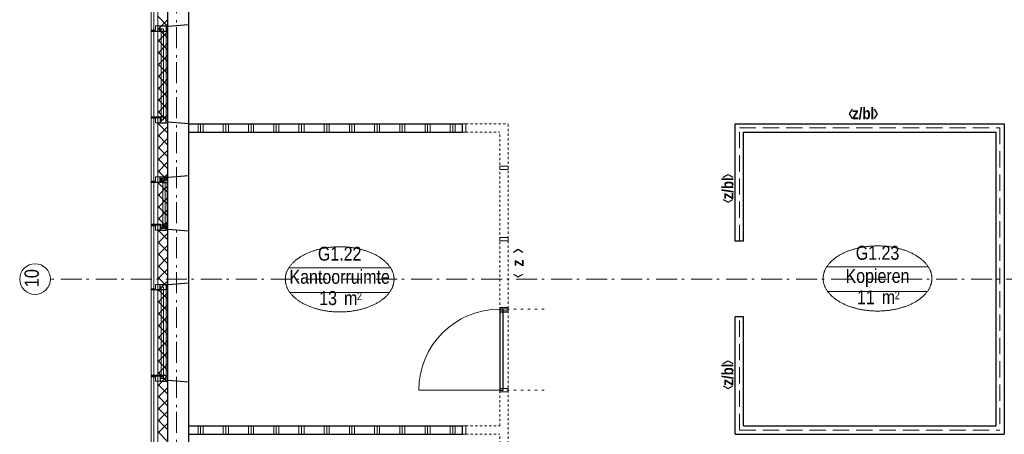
# Model space of a CAD drawing. Header units: millimetres. Extents: x 274611 to 749520, y 175257 to 298905.
# Tile 131 of 251: x 555157 to 566874, y 241162 to 246103. Entities that reach past the tile are written whole.
import ezdxf
from ezdxf.enums import TextEntityAlignment as Align

# ---------------------------------------------------------------- set-up
doc = ezdxf.new("R2010")
doc.units = ezdxf.units.MM
doc.header["$LTSCALE"] = 400
doc.header["$PDMODE"] = 1
doc.header["$PDSIZE"] = 15
for name, pattern in [('STYLE_02', [0.694427, 0.486069, -0.208359]), ('STYLE_05', [0.208282, 0.069427, -0.138855]), ('STYLE_06', [1.041641, 0.625, -0.208282, 0.069427, -0.138931]), ('STYLE_21', [0.138889, 0.069444, -0.069444])]:
    doc.linetypes.add(name, pattern=pattern)
for name, color, linetype, lineweight in [('Binnenkozijnen', 140, 'Continuous', 15), ('Buitenkozijnen', 140, 'Continuous', 15), ('Interieur-deur', 43, 'Continuous', 9), ('Interieur-scheidingswand-horizontaal', 5, 'Continuous', 25), ('Interieur-scheidingswand-vertikaal', 5, 'Continuous', 25), ('Interieur-systeemwand glas', 140, 'STYLE_21', 15), ('Kozijnmerken', 43, 'Continuous', 9), ('Lijn-stramien', 5, 'STYLE_06', 9), ('mat-beton (ihwg)', 5, 'Continuous', 25), ('mat-isolatie', 140, 'Continuous', 15), ('mat-multiplex-hor', 140, 'Continuous', 15), ('None', 7, 'Continuous', 9), ('Ruimtenummers', 5, 'Continuous', 25)]:
    doc.layers.add(name, color=color, linetype=linetype, lineweight=lineweight)
doc.styles.add('Arial Narrow', font='ARIALN.TTF', dxfattribs={"height": 222.25})
doc.styles.add('Arial Narrow (bold)', font='ARIALNB.TTF', dxfattribs={"height": 172.861111})

# ---------------------------------------------------------------- blocks, each defined once
blk = doc.blocks.new('*X370')
at = {"layer": 'None', "lineweight": 13}
for p, q in [((37321, 27581), (37441, 27461)), ((37321, 27440), (37441, 27320)), ((37321, 27299), (37441, 27179)), ((37321, 27157), (37441, 27037)), ((37321, 27016), (37441, 26896)), ((37321, 26874), (37441, 26754)), ((37321, 26733), (37441, 26613)), ((37321, 26592), (37441, 26472)), ((37321, 26450), (37441, 26330)), ((37321, 26309), (37441, 26189)), ((37321, 26167), (37441, 26047)), ((37321, 26026), (37441, 25906)), ((37321, 25885), (37441, 25765)), ((37321, 25743), (37441, 25623)), ((37321, 25602), (37441, 25482)), ((37321, 25460), (37441, 25340)), ((37321, 25319), (37441, 25199)), ((37321, 25178), (37441, 25058)), ((37321, 25036), (37441, 24916)), ((37321, 24895), (37441, 24775)), ((37321, 24753), (37441, 24633)), ((37321, 24612), (37441, 24492)), ((37321, 24471), (37441, 24351)), ((37321, 24329), (37441, 24209)), ((37321, 24188), (37441, 24068)), ((37321, 24046), (37441, 23926)), ((37321, 23905), (37441, 23785)), ((37321, 23764), (37441, 23644)), ((37321, 23622), (37441, 23502)), ((37321, 23481), (37441, 23361)), ((37321, 23339), (37441, 23219)), ((37321, 23198), (37441, 23078)), ((37321, 23057), (37441, 22937)), ((37321, 22915), (37441, 22795)), ((37321, 22774), (37441, 22654)), ((37321, 22632), (37441, 22512))]:
    blk.add_line(p, q, dxfattribs=at)
at = {"layer": 'None', "lineweight": 5}
for p, q in [((37321, 27422), (37441, 27542)), ((37321, 27280), (37441, 27400)), ((37321, 27139), (37441, 27259)), ((37321, 26997), (37441, 27117)), ((37321, 26856), (37441, 26976)), ((37321, 26714), (37441, 26834)), ((37321, 26573), (37441, 26693)), ((37321, 26432), (37441, 26552)), ((37321, 26290), (37441, 26410)), ((37321, 26149), (37441, 26269)), ((37321, 26007), (37441, 26127)), ((37321, 25866), (37441, 25986)), ((37321, 25725), (37441, 25845)), ((37321, 25583), (37441, 25703)), ((37321, 25442), (37441, 25562)), ((37321, 25300), (37441, 25420)), ((37321, 25159), (37441, 25279)), ((37321, 25017), (37441, 25137)), ((37321, 24876), (37441, 24996)), ((37321, 24735), (37441, 24855)), ((37321, 24593), (37441, 24713)), ((37321, 24452), (37441, 24572)), ((37321, 24310), (37441, 24430)), ((37321, 24169), (37441, 24289)), ((37321, 24027), (37441, 24147)), ((37321, 23886), (37441, 24006)), ((37321, 23745), (37441, 23865)), ((37321, 23603), (37441, 23723)), ((37321, 23462), (37441, 23582)), ((37321, 23320), (37441, 23440)), ((37321, 23179), (37441, 23299)), ((37321, 23038), (37441, 23158)), ((37321, 22896), (37441, 23016)), ((37321, 22755), (37441, 22875)), ((37321, 22613), (37441, 22733))]:
    blk.add_line(p, q, dxfattribs=at)
blk = doc.blocks.new('0600 pui gemeentehuis')
at = {"layer": 'Buitenkozijnen', "color": 92, "linetype": 'Continuous', "lineweight": 25}
for p, q in [((50, 0), (70, -250)), ((710, 0), (690, -250))]:
    blk.add_line(p, q, dxfattribs=at)
at = {"layer": 'Buitenkozijnen', "color": 43, "linetype": 'Continuous', "lineweight": 9}
blk.add_lwpolyline([(698, -400), (645, -400), (645, -450), (115, -450), (115, -400), (63, -400), (63, -250), (70, -250), (50, 0), (710, 0), (690, -250), (698, -250)], close=True, dxfattribs=at)
at = {"layer": 'None', "color": 8, "linetype": 'Continuous', "lineweight": 5}
blk.add_line((134, -260), (626, -260), dxfattribs=at)
at = {"layer": 'None', "color": 92, "linetype": 'Continuous', "lineweight": 25}
for points in [[(64, -270), (102, -270), (102, -292), (84, -292), (84, -335), (129, -335), (129, -450), (125, -450), (125, -344), (64, -344), (64, -325), (64, -325)], [(697, -270), (658, -270), (658, -292), (677, -292), (677, -335), (631, -335), (631, -450), (635, -450), (635, -344), (697, -344), (697, -325), (697, -325)]]:
    blk.add_lwpolyline(points, close=True, dxfattribs=at)
for points in [[(84, -270), (84, -260), (134, -260), (134, -320), (109, -320), (109, -302), (102, -302), (102, -275)], [(676, -270), (676, -260), (626, -260), (626, -320), (651, -320), (651, -302), (658, -302), (658, -275)]]:
    blk.add_lwpolyline(points, dxfattribs=at)
at = {"layer": 'None', "color": 140, "linetype": 'Continuous', "lineweight": 15}
blk.add_lwpolyline([(123, -284), (638, -284), (638, -311), (123, -311)], close=True, dxfattribs=at)
blk = doc.blocks.new('1200 pui gemeentehuis')
at = {"layer": 'Buitenkozijnen', "color": 92, "linetype": 'Continuous', "lineweight": 25}
for p, q in [((50, 0), (70, -250)), ((1230, 0), (1210, -250))]:
    blk.add_line(p, q, dxfattribs=at)
at = {"layer": 'Buitenkozijnen', "color": 43, "linetype": 'Continuous', "lineweight": 9}
blk.add_lwpolyline([(1165, -400), (1165, -450), (115, -450), (115, -400), (63, -400), (63, -250), (70, -250), (50, 0), (1230, 0), (1210, -250), (1217, -250), (1217, -400)], close=True, dxfattribs=at)
at = {"layer": 'None', "color": 8, "linetype": 'Continuous', "lineweight": 5}
blk.add_line((129, -270), (1150, -270), dxfattribs=at)
at = {"layer": 'None', "color": 92, "linetype": 'Continuous', "lineweight": 25}
for points in [[(63, -270), (129, -270), (129, -450), (125, -450), (125, -344), (63, -344), (63, -325)], [(1217, -270), (1151, -270), (1151, -450), (1155, -450), (1155, -344), (1217, -344), (1217, -325)]]:
    blk.add_lwpolyline(points, close=True, dxfattribs=at)
at = {"layer": 'None', "color": 140, "linetype": 'Continuous', "lineweight": 15}
blk.add_lwpolyline([(98, -305), (1183, -305), (1183, -331), (98, -331)], close=True, dxfattribs=at)
blk = doc.blocks.new('*X1168')
at = {"layer": 'None', "lineweight": 9}
for p, q in [((37800, 26200), (37800, 26300)), ((37830, 26200), (37830, 26300)), ((37860, 26200), (37860, 26300)), ((38100, 26200), (38100, 26300)), ((38130, 26200), (38130, 26300)), ((38160, 26200), (38160, 26300)), ((38400, 26200), (38400, 26300)), ((38430, 26200), (38430, 26300)), ((38460, 26200), (38460, 26300)), ((38700, 26200), (38700, 26300)), ((38730, 26200), (38730, 26300)), ((38760, 26200), (38760, 26300)), ((39000, 26200), (39000, 26300)), ((39030, 26200), (39030, 26300)), ((39060, 26200), (39060, 26300)), ((39300, 26200), (39300, 26300)), ((39330, 26200), (39330, 26300)), ((39360, 26200), (39360, 26300)), ((39600, 26200), (39600, 26300)), ((39630, 26200), (39630, 26300)), ((39660, 26200), (39660, 26300)), ((39900, 26200), (39900, 26300)), ((39930, 26200), (39930, 26300)), ((39960, 26200), (39960, 26300)), ((40200, 26200), (40200, 26300)), ((40230, 26200), (40230, 26300)), ((40260, 26200), (40260, 26300)), ((40500, 26200), (40500, 26300)), ((40530, 26200), (40530, 26300)), ((40560, 26200), (40560, 26300)), ((40800, 26200), (40800, 26300)), ((40830, 26200), (40830, 26300)), ((40860, 26200), (40860, 26300))]:
    blk.add_line(p, q, dxfattribs=at)
blk = doc.blocks.new('*X1170')
at = {"layer": 'None', "lineweight": 9}
for p, q in [((37800, 22600), (37800, 22700)), ((37830, 22600), (37830, 22700)), ((37860, 22600), (37860, 22700)), ((38100, 22600), (38100, 22700)), ((38130, 22600), (38130, 22700)), ((38160, 22600), (38160, 22700)), ((38400, 22600), (38400, 22700)), ((38430, 22600), (38430, 22700)), ((38460, 22600), (38460, 22700)), ((38700, 22600), (38700, 22700)), ((38730, 22600), (38730, 22700)), ((38760, 22600), (38760, 22700)), ((39000, 22600), (39000, 22700)), ((39030, 22600), (39030, 22700)), ((39060, 22600), (39060, 22700)), ((39300, 22600), (39300, 22700)), ((39330, 22600), (39330, 22700)), ((39360, 22600), (39360, 22700)), ((39600, 22600), (39600, 22700)), ((39630, 22600), (39630, 22700)), ((39660, 22600), (39660, 22700)), ((39900, 22600), (39900, 22700)), ((39930, 22600), (39930, 22700)), ((39960, 22600), (39960, 22700)), ((40200, 22600), (40200, 22700)), ((40230, 22600), (40230, 22700)), ((40260, 22600), (40260, 22700)), ((40500, 22600), (40500, 22700)), ((40530, 22600), (40530, 22700)), ((40560, 22600), (40560, 22700)), ((40800, 22600), (40800, 22700)), ((40830, 22600), (40830, 22700)), ((40860, 22600), (40860, 22700))]:
    blk.add_line(p, q, dxfattribs=at)
blk = doc.blocks.new('systeemwandstijl 900 hoh')
at = {"layer": 'Interieur-systeemwand glas', "color": 43, "linetype": 'Continuous', "lineweight": 9}
blk.add_lwpolyline([(0, 20), (100, 20), (100, -20), (0, -20)], close=True, dxfattribs=at)
at = {"layer": 'Interieur-systeemwand glas', "color": 43, "linetype": 'Continuous', "lineweight": 15}
for p in [(0, 900), (0, 0)]:
    blk.add_point(p, dxfattribs=at)
blk = doc.blocks.new('Deur systeemwand 950')
at = {"layer": 'Interieur-deur', "color": 140, "linetype": 'Continuous', "lineweight": 15}
blk.add_line((0, 1064), (0, 100), dxfattribs=at)
at = {"layer": 'Interieur-deur', "color": 92, "linetype": 'Continuous', "lineweight": 25}
blk.add_lwpolyline([(-966, 100), (0, 100), (0, 60), (-966, 60)], close=True, dxfattribs=at)
at = {"layer": 'Interieur-deur', "color": 140, "linetype": 'Continuous', "lineweight": 15}
blk.add_arc((0, 100), 966, 90, 180, dxfattribs=at)
at = {"layer": 'Interieur-systeemwand glas', "color": 43, "linetype": 'Continuous', "lineweight": 9}
for points in [[(-986, 100), (-946, 100), (-946, 0), (-986, 0)], [(-20, 100), (20, 100), (20, 0), (-20, 0)]]:
    blk.add_lwpolyline(points, close=True, dxfattribs=at)
at = {"layer": 'Lijn-stramien', "color": 8, "linetype": 'STYLE_05', "lineweight": 5}
for p, q in [((-966, 100), (-966, -476)), ((0, 100), (0, -476))]:
    blk.add_line(p, q, dxfattribs=at)
at = {"layer": 'None', "linetype": 'Continuous', "lineweight": 5}
for p in [(-966, 100), (0, 100)]:
    blk.add_point(p, dxfattribs=at)
blk = doc.blocks.new('Ruimtenummer UV 50')
at = {"layer": 'Ruimtenummers', "color": 8, "lineweight": 5}
for p, q in [((602, 157), (-602, 157)), ((595, -137), (-595, -137))]:
    blk.add_line(p, q, dxfattribs=at)
blk.add_open_spline([(-323, 354), (-173, 406), (173, 406), (323, 354), (473, 302), (560, 212), (647, 122), (647, 18), (647, -86), (560, -176), (473, -266), (323, -318), (173, -370), (-173, -370), (-323, -318), (-474, -266), (-560, -176), (-647, -86), (-647, 18), (-647, 122), (-560, 212), (-474, 302), (-323, 354)], degree=2, knots=[0, 0, 0, 0.09962, 0.19924, 0.19924, 0.283607, 0.283607, 0.349619, 0.349619, 0.415638, 0.415638, 0.5, 0.5, 0.59962, 0.69924, 0.69924, 0.783607, 0.783607, 0.849619, 0.849619, 0.915638, 0.915638, 1, 1, 1], dxfattribs=at)
at = {"layer": 'Ruimtenummers', "attachment_point": 2, "style": 'Arial Narrow'}
for s, insert, char_height in [(' m', (104, -122), 165.9), (' 2', (220, -133), 96.8)]:
    blk.add_mtext(s, dxfattribs=dict(at, insert=insert, char_height=char_height))
at = {"layer": 'Ruimtenummers', "style": 'Arial Narrow'}
for tag, p in [('Nummer', (0, 407)), ('Naam', (0, 132)), ('Oppervlak', (-138, -122))]:
    blk.add_attdef(tag, text='', height=166, dxfattribs=at).set_placement(p, align=Align.TOP_CENTER)
blk = doc.blocks.new('Kozijnmerk 50')
at = {"layer": 'Kozijnmerken', "color": 92, "linetype": 'Continuous', "lineweight": 25}
for points in [[(-132, 51), (-165, -6), (-132, -62)], [(132, 51), (165, -6), (132, -62)]]:
    blk.add_lwpolyline(points, dxfattribs=at)
at = {"layer": 'None', "color": 43, "style": 'Arial Narrow (bold)'}
blk.add_attdef('merk', text='', height=138, dxfattribs=at).set_placement((0, 0), align=Align.MIDDLE_CENTER)

msp = doc.modelspace()

# ---------------------------------------------------------------- linework, layer by layer
at = {"layer": 'Interieur-scheidingswand-horizontaal', "lineweight": 25}
for p, q in [((557171.32162, 244862.18879), (560426.28099, 244862.18879)), ((557171.32162, 244762.18879), (557171.32162, 244862.18879)), ((560426.28099, 244762.18879), (560426.28099, 244862.18879)), ((563671.28099, 244862.18879), (566871.28099, 244862.18879)), ((557171.32162, 244762.18879), (560426.28099, 244762.18879)), ((563771.28099, 244762.18879), (566771.28099, 244762.18879)), ((557171.32162, 241262.18879), (560426.28099, 241262.18879)), ((557171.32162, 241162.18879), (557171.32162, 241262.18879)), ((560426.28099, 241162.18879), (560426.28099, 241262.18879)), ((563771.28099, 241262.18879), (566771.28099, 241262.18879)), ((557171.32162, 241162.18879), (560426.28099, 241162.18879)), ((563671.28099, 241162.18879), (566871.28099, 241162.18879))]:
    msp.add_line(p, q, dxfattribs=at)
at = {"layer": 'Interieur-scheidingswand-horizontaal', "linetype": 'STYLE_02', "lineweight": 9}
for p, q in [((563721.28099, 244812.18879), (566821.28099, 244812.18879)), ((563721.28099, 241212.18879), (566821.28099, 241212.18879))]:
    msp.add_line(p, q, dxfattribs=at)
at = {"layer": 'Interieur-scheidingswand-vertikaal', "lineweight": 25}
for p, q in [((563671.28099, 243462.18879), (563671.28099, 244862.18879)), ((566871.28099, 244862.18879), (566871.28099, 241162.18879)), ((563771.28099, 243462.18879), (563771.28099, 244762.18879)), ((566771.28099, 244762.18879), (566771.28099, 241262.18879)), ((563771.28099, 243462.18879), (563671.28099, 243462.18879)), ((563771.28099, 242562.18879), (563671.28099, 242562.18879)), ((563671.28099, 241162.18879), (563671.28099, 242562.18879)), ((563771.28099, 241262.18879), (563771.28099, 242562.18879))]:
    msp.add_line(p, q, dxfattribs=at)
at = {"layer": 'Interieur-scheidingswand-vertikaal', "linetype": 'STYLE_02', "lineweight": 9}
for p, q in [((563721.28099, 243462.18879), (563721.28099, 244812.18879)), ((566821.28099, 244812.18879), (566821.28099, 241212.18879)), ((563721.28099, 241212.18879), (563721.28099, 242562.18879))]:
    msp.add_line(p, q, dxfattribs=at)
at = {"layer": 'Interieur-systeemwand glas', "lineweight": 15}
for p, q in [((560466.28099, 244862.18879), (560971.28099, 244862.18879)), ((560466.28099, 244762.18879), (560466.28099, 244862.18879)), ((560971.28099, 237662.18879), (560971.28099, 244862.18879)), ((560466.28099, 244762.18879), (560871.28099, 244762.18879)), ((560871.28099, 241262.18879), (560871.28099, 244762.18879)), ((560466.28099, 241262.18879), (560871.28099, 241262.18879)), ((560466.28099, 241162.18879), (560466.28099, 241262.18879)), ((560466.28099, 241162.18879), (560871.28099, 241162.18879)), ((560871.28099, 237662.18879), (560871.28099, 241162.18879))]:
    msp.add_line(p, q, dxfattribs=at)
at = {"layer": 'mat-beton (ihwg)', "lineweight": 25}
for p, q in [((556921.32162, 224637.18879), (556921.32162, 259462.18879)), ((557171.32162, 228842.18898), (557171.32162, 250662.17188))]:
    msp.add_line(p, q, dxfattribs=at)
at = {"layer": 'mat-isolatie', "lineweight": 15}
for p, q in [((556801.32162, 226756.82033), (556801.32162, 259582.18879)), ((556921.32162, 226656.82033), (556921.32162, 259462.18879))]:
    msp.add_line(p, q, dxfattribs=at)
at = {"layer": 'mat-multiplex-hor', "lineweight": 15}
for p, q in [((556721.28114, 226859.18879), (556721.28114, 259662.18879)), ((556751.28114, 226859.18879), (556751.28114, 259632.18879))]:
    msp.add_line(p, q, dxfattribs=at)
at = {"layer": 'None', "color": 43, "linetype": 'STYLE_06', "lineweight": 9}
for p, q in [((557021.28099, 261011.97595), (557021.28099, 219812.02879)), ((574230.18099, 243012.18879), (555522.21099, 243012.18879))]:
    msp.add_line(p, q, dxfattribs=at)
at = {"layer": 'None', "color": 43, "linetype": 'Continuous', "lineweight": 9}
msp.add_circle((555339.60457, 243012.18879), 182.60642, dxfattribs=at)

# ---------------------------------------------------------------- block references
at = {"layer": 'Binnenkozijnen', "color": 7, "rotation": 270}
for name, p in [('1200 pui gemeentehuis', (557171.32162, 246092.18879)), ('0600 pui gemeentehuis', (557171.32162, 244292.18879)), ('1200 pui gemeentehuis', (557171.32162, 243012.18879))]:
    msp.add_blockref(name, p, dxfattribs=at)
at = {"layer": 'Interieur-scheidingswand-horizontaal'}
for name in ['*X1168', '*X1170']:
    msp.add_blockref(name, (519480.22162, 218562.18879), dxfattribs=at)
at = {"layer": 'Interieur-scheidingswand-horizontaal', "color": 7, "xscale": -1}
for name, p, rotation in [('systeemwandstijl 900 hoh', (560446.28099, 244862.18879), 90), ('systeemwandstijl 900 hoh', (560871.28099, 244337.18879), 180), ('systeemwandstijl 900 hoh', (560871.28099, 243487.18879), 180), ('Deur systeemwand 950', (560971.28099, 241687.1883), 90), ('systeemwandstijl 900 hoh', (560446.28099, 241262.18879), 90)]:
    msp.add_blockref(name, p, dxfattribs=dict(at, rotation=rotation))
at = {"layer": 'Interieur-scheidingswand-horizontaal', "color": 7}
for p in [(560871.28099, 242637.1883), (560871.28107, 241687.18879)]:
    msp.add_blockref('systeemwandstijl 900 hoh', p, dxfattribs=at)
at = {"layer": 'Kozijnmerken', "color": 7}
msp.add_blockref('Kozijnmerk 50', (565193.85283, 244986.13239), dxfattribs=at).add_auto_attribs({'merk': 'z/bl'})
at = {"layer": 'Kozijnmerken', "color": 7, "rotation": 90}
for p, values in [((563580.98436, 244093.06711), {'merk': 'z/bl'}), ((561084.26872, 243202.18879), {'merk': 'z'}), ((563580.98436, 241873.06711), {'merk': 'z/bl'})]:
    msp.add_blockref('Kozijnmerk 50', p, dxfattribs=at).add_auto_attribs(values)
at = {"layer": 'mat-isolatie'}
msp.add_blockref('*X370', (519480.22162, 218562.18879), dxfattribs=at)
at = {"layer": 'Ruimtenummers'}
for p, values in [((558964.95003, 242990.40025), {'Nummer': 'G1.22', 'Naam': 'Kantoorruimte', 'Oppervlak': '13'}), ((565364.92967, 243000.90932), {'Nummer': 'G1.23', 'Naam': 'Kopieren', 'Oppervlak': '11'})]:
    msp.add_blockref('Ruimtenummer UV 50', p, dxfattribs=at).add_auto_attribs(values)

# ---------------------------------------------------------------- texts
at = {"layer": 'None', "color": 43, "insert": (555214.72124, 242914.82212), "char_height": 169.333333, "attachment_point": 1, "rotation": 90, "style": 'Arial Narrow'}
msp.add_mtext('10', dxfattribs=at)

doc.saveas('drawing.dxf')
